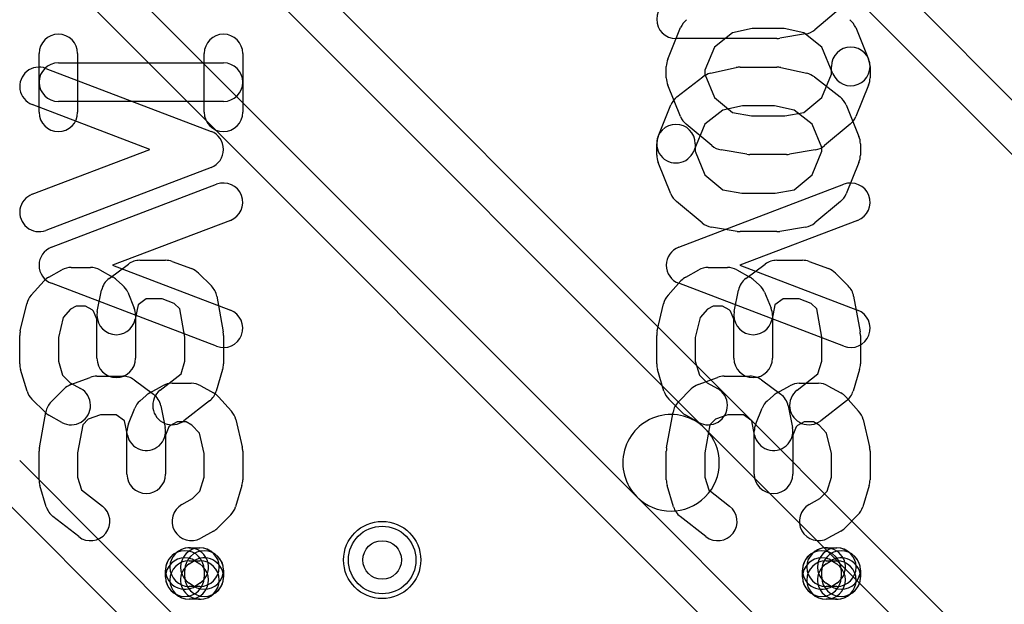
# Model space of a CAD drawing. Extents: x 0 to 20.5, y -0.5 to 20.
# Tile 4 of 11: x 5.1 to 10.2, y 5.8 to 8.8. Entities that reach past the tile are written whole.
import ezdxf

# ---------------------------------------------------------------- set-up
doc = ezdxf.new("R2010")
doc.units = 0
for name, color, linetype in [('Hole', 1, 'CONTINUOUS'), ('L1', 3, 'CONTINUOUS'), ('L2', 3, 'CONTINUOUS'), ('L3', 3, 'CONTINUOUS'), ('L4', 3, 'CONTINUOUS'), ('PartsSilk-A', 221, 'CONTINUOUS'), ('PartsSilk-B', 221, 'CONTINUOUS'), ('Resist-A', 2, 'CONTINUOUS'), ('Resist-B', 2, 'CONTINUOUS'), ('Silk-A', 140, 'CONTINUOUS'), ('Silk-B', 140, 'CONTINUOUS')]:
    doc.layers.add(name, color=color, linetype=linetype)

msp = doc.modelspace()

# ---------------------------------------------------------------- linework, layer by layer
at = {"layer": 'Hole'}
msp.add_circle((7, 6), 0.1, dxfattribs=at)
at = {"layer": 'L1'}
for p, q in [((11.57807, 4.05839), (5.95402, 9.68244)), ((5.81256, 9.54099), (8.67363, 6.67992)), ((4.92212, 9.44142), (10.94161, 3.42193)), ((8.32007, 6.32636), (5.45901, 9.18744)), ((8.67363, 6.67992), (11.488, 3.86555)), ((7.57807, 4.05839), (5.12191, 6.51455)), ((4.98046, 6.3731), (6.25758, 5.09598)), ((11.13445, 3.51199), (8.32007, 6.32636))]:
    msp.add_line(p, q, dxfattribs=at)
msp.add_circle((7, 6), 0.2, dxfattribs=at)
for start, end in [(45, -134.99992), (-135, 45)]:
    msp.add_arc((8.49685, 6.50314), 0.25, start, end, dxfattribs=at)
at = {"layer": 'L2'}
msp.add_circle((7, 6), 0.2, dxfattribs=at)
at = {"layer": 'L3'}
msp.add_circle((7, 6), 0.2, dxfattribs=at)
at = {"layer": 'L4'}
for p, q in [((10.32007, 8.32637), (5.45902, 13.18743)), ((6.12212, 12.24142), (14.9416, 3.42194))]:
    msp.add_line(p, q, dxfattribs=at)
msp.add_circle((7, 6), 0.2, dxfattribs=at)
at = {"layer": 'PartsSilk-A'}
for p, q in [((9.37513, 8.85651), (9.2418, 8.7454)), ((9.04444, 8.7), (8.52222, 8.7)), ((9.19422, 8.72358), (9.06088, 8.70136)), ((5.25782, 8.5453), (6.11338, 8.21938)), ((8.70053, 8.51984), (8.83387, 8.54947)), ((8.85556, 8.55185), (9.04444, 8.55185)), ((9.06613, 8.54947), (9.19947, 8.51984)), ((8.5275, 8.39746), (8.66083, 8.50116)), ((9.23917, 8.50116), (9.3725, 8.39746)), ((5.79688, 8.12593), (5.18662, 8.3584)), ((8.42967, 8.19343), (8.49634, 8.35639)), ((8.76586, 8.32948), (8.67134, 8.25596)), ((8.86654, 8.35185), (8.76586, 8.32948)), ((9.03346, 8.35185), (8.86654, 8.35185)), ((9.13414, 8.32948), (9.03346, 8.35185)), ((9.22866, 8.25596), (9.13414, 8.32948)), ((9.40366, 8.35639), (9.47033, 8.19343)), ((8.67134, 8.25596), (8.61477, 8.11769)), ((9.27778, 8.1359), (9.22866, 8.25596)), ((5.18662, 7.89345), (5.79688, 8.12593)), ((8.42222, 8.0963), (8.42222, 8.15556)), ((8.62222, 8.15556), (8.62222, 8.11596)), ((8.62222, 8.11596), (8.67202, 7.99422)), ((9.22798, 7.99422), (9.27778, 8.11596)), ((9.27778, 8.11596), (9.27778, 8.1359)), ((9.47778, 8.15556), (9.47778, 8.0963)), ((6.11338, 8.03248), (5.25782, 7.70655)), ((8.49634, 7.89547), (8.42967, 8.05844)), ((9.47033, 8.05844), (9.40366, 7.89547)), ((8.67202, 7.99422), (8.76541, 7.9164)), ((9.13459, 7.9164), (9.22798, 7.99422)), ((8.76541, 7.9164), (8.86384, 7.9)), ((9.03616, 7.9), (9.13459, 7.9164)), ((8.6582, 7.7454), (8.52487, 7.85651)), ((8.86384, 7.9), (9.03616, 7.9)), ((9.37513, 7.85651), (9.2418, 7.7454)), ((8.83912, 7.70136), (8.70578, 7.72358)), ((9.19422, 7.72358), (9.06088, 7.70136)), ((9.04444, 7.7), (8.85556, 7.7)), ((5.74444, 7.55185), (5.87778, 7.55185)), ((9.04444, 7.55185), (9.17778, 7.55185)), ((5.27366, 7.4652), (5.34033, 7.50223)), ((5.38889, 7.51481), (5.48889, 7.51481)), ((5.53745, 7.50223), (5.60412, 7.4652)), ((5.58492, 7.45814), (5.68492, 7.53221)), ((5.91251, 7.54562), (6.01251, 7.50858)), ((8.57366, 7.4652), (8.64033, 7.50223)), ((8.68889, 7.51481), (8.78889, 7.51481)), ((8.83745, 7.50223), (8.90412, 7.4652)), ((8.88492, 7.45814), (8.98492, 7.53221)), ((9.21251, 7.54562), (9.31251, 7.50858)), ((5.622, 7.45252), (5.65533, 7.42289)), ((6.04849, 7.48552), (6.11515, 7.41886)), ((8.922, 7.45252), (8.95533, 7.42289)), ((9.34849, 7.48552), (9.41515, 7.41886)), ((5.18122, 7.37059), (5.24788, 7.44467)), ((5.52416, 7.28628), (5.54638, 7.39739)), ((8.48122, 7.37059), (8.54788, 7.44467)), ((8.82416, 7.28628), (8.84638, 7.39739)), ((5.68145, 7.38601), (5.71478, 7.30453)), ((5.77744, 7.35185), (5.73494, 7.32037)), ((5.85986, 7.35185), (5.77744, 7.35185)), ((5.92254, 7.32863), (5.85986, 7.35185)), ((6.14286, 7.36587), (6.1762, 7.18068)), ((8.98145, 7.38601), (9.01478, 7.30453)), ((9.07744, 7.35185), (9.03494, 7.32037)), ((9.15986, 7.35185), (9.07744, 7.35185)), ((9.22254, 7.32863), (9.15986, 7.35185)), ((9.44286, 7.36587), (9.4762, 7.18068)), ((5.12491, 7.18601), (5.15825, 7.32675)), ((5.38538, 7.29847), (5.34698, 7.2558)), ((5.4148, 7.31481), (5.38538, 7.29847)), ((5.46298, 7.31481), (5.4148, 7.31481)), ((5.49736, 7.29571), (5.46298, 7.31481)), ((5.50512, 7.28882), (5.49736, 7.29571)), ((5.73494, 7.32037), (5.72028, 7.24706)), ((5.95157, 7.29959), (5.92254, 7.32863)), ((5.97778, 7.15403), (5.95157, 7.29959)), ((8.42491, 7.18601), (8.45825, 7.32675)), ((8.68538, 7.29847), (8.64698, 7.2558)), ((8.7148, 7.31481), (8.68538, 7.29847)), ((8.76298, 7.31481), (8.7148, 7.31481)), ((8.79736, 7.29571), (8.76298, 7.31481)), ((8.80512, 7.28882), (8.79736, 7.29571)), ((9.03494, 7.32037), (9.02028, 7.24706)), ((9.25157, 7.29959), (9.22254, 7.32863)), ((9.27778, 7.15403), (9.25157, 7.29959)), ((5.34698, 7.2558), (5.32222, 7.15128)), ((5.52222, 7.24701), (5.50512, 7.28882)), ((5.52222, 7.04444), (5.52222, 7.24701)), ((5.72222, 7.26667), (5.72222, 7.04444)), ((8.64698, 7.2558), (8.62222, 7.15128)), ((8.82222, 7.24701), (8.80512, 7.28882)), ((8.82222, 7.04444), (8.82222, 7.24701)), ((9.02222, 7.26667), (9.02222, 7.04444)), ((5.12222, 7.01481), (5.12222, 7.16296)), ((5.32222, 7.15128), (5.32222, 7.02949)), ((5.97778, 7.02949), (5.97778, 7.15403)), ((6.17778, 7.16296), (6.17778, 7.01481)), ((8.42222, 7.01481), (8.42222, 7.16296)), ((8.62222, 7.15128), (8.62222, 7.02949)), ((9.27778, 7.02949), (9.27778, 7.15403)), ((9.47778, 7.16296), (9.47778, 7.01481)), ((5.32222, 7.02949), (5.3441, 6.95659)), ((5.95784, 6.96303), (5.97778, 7.02949)), ((8.62222, 7.02949), (8.6441, 6.95659)), ((9.25784, 6.96303), (9.27778, 7.02949)), ((5.15978, 6.87496), (5.12644, 6.98607)), ((5.3441, 6.95659), (5.38303, 6.91765)), ((5.84972, 6.87894), (5.95784, 6.96303)), ((6.17356, 6.98607), (6.14022, 6.87496)), ((8.45978, 6.87496), (8.42644, 6.98607)), ((8.6441, 6.95659), (8.68303, 6.91765)), ((9.14972, 6.87894), (9.25784, 6.96303)), ((9.47356, 6.98607), (9.44022, 6.87496)), ((5.38303, 6.91765), (5.43746, 6.88742)), ((8.68303, 6.91765), (8.73746, 6.88742)), ((5.25151, 6.76633), (5.18485, 6.83299)), ((6.10583, 6.82476), (5.9725, 6.72106)), ((8.55151, 6.76633), (8.48485, 6.83299)), ((9.40583, 6.82476), (9.2725, 6.72106)), ((5.34032, 6.71258), (5.27365, 6.74962)), ((8.64032, 6.71258), (8.57365, 6.74962)), ((5.92232, 6.03136), (5.94454, 6.04617)), ((6, 6.06296), (6.05556, 6.06296)), ((6.11102, 6.04617), (6.13324, 6.03136)), ((9.22232, 6.03136), (9.24454, 6.04617)), ((9.3, 6.06296), (9.35556, 6.06296)), ((9.41102, 6.04617), (9.43324, 6.03136)), ((6, 5.9963), (6.05556, 5.9963)), ((6.0001, 5.97951), (6.02232, 5.99432)), ((6.03324, 5.99432), (6.05546, 5.97951)), ((9.3, 5.9963), (9.35556, 5.9963)), ((9.3001, 5.97951), (9.32232, 5.99432)), ((9.33324, 5.99432), (9.35546, 5.97951)), ((5.87778, 5.91111), (5.87778, 5.94815)), ((5.97778, 5.91111), (5.97778, 5.94815)), ((6.07778, 5.94815), (6.07778, 5.91111)), ((6.17778, 5.94815), (6.17778, 5.91111)), ((9.17778, 5.91111), (9.17778, 5.94815)), ((9.27778, 5.91111), (9.27778, 5.94815)), ((9.37778, 5.94815), (9.37778, 5.91111)), ((9.47778, 5.94815), (9.47778, 5.91111)), ((6.02232, 5.86494), (6.0001, 5.87975)), ((6.05546, 5.87975), (6.03324, 5.86494)), ((9.32232, 5.86494), (9.3001, 5.87975)), ((9.35546, 5.87975), (9.33324, 5.86494)), ((5.94454, 5.81309), (5.92232, 5.8279)), ((6.05556, 5.86296), (6, 5.86296)), ((6.13324, 5.8279), (6.11102, 5.81309)), ((9.24454, 5.81309), (9.22232, 5.8279)), ((9.35556, 5.86296), (9.3, 5.86296)), ((9.43324, 5.8279), (9.41102, 5.81309)), ((6.05556, 5.7963), (6, 5.7963)), ((9.35556, 5.7963), (9.3, 5.7963))]:
    msp.add_line(p, q, dxfattribs=at)
for centre, start, end in [((8.52222, 8.8), 90, -90), ((9.17778, 8.82222), -80.53768, -50.19296), ((9.04444, 8.8), -90, -80.53768), ((5.22222, 8.45185), 69.14554, -110.85401), ((8.72222, 8.42222), 102.52694, 127.87147), ((8.85556, 8.45185), 90, 102.52694), ((9.04444, 8.45185), 77.47306, 90), ((9.17778, 8.42222), 52.12853, 77.47306), ((8.58889, 8.31852), 127.87147, 157.7464), ((9.31111, 8.31852), 22.2536, 52.12853), ((6.07778, 8.12593), -69.14554, 69.14554), ((8.52222, 8.15556), 0, 180), ((8.52222, 8.15556), 157.7464, -22.25039), ((9.37778, 8.15556), 0, 22.2536), ((8.52222, 8.0963), 180, -157.7517), ((9.37778, 8.0963), -22.2483, 0), ((5.22222, 7.8), 110.85446, -69.1454), ((8.58889, 7.93333), -157.7517, -129.80704), ((9.31111, 7.93333), -50.19296, -22.2483), ((8.72222, 7.82222), -129.80704, -99.46232), ((9.17778, 7.82222), -80.53768, -50.19296), ((8.85556, 7.8), -99.46232, -90), ((9.04444, 7.8), -90, -80.53768), ((5.74444, 7.45185), 90, 126.52735), ((5.87778, 7.45185), 69.67666, 90), ((9.04444, 7.45185), 90, 126.52735), ((9.17778, 7.45185), 69.67666, 90), ((5.38889, 7.41481), 90, 119.04877), ((5.48889, 7.41481), 60.94873, 90), ((5.97778, 7.41481), 45, 69.67537), ((8.68889, 7.41481), 90, 119.04877), ((8.78889, 7.41481), 60.94873, 90), ((9.27778, 7.41481), 45, 69.67537), ((5.32222, 7.37778), 119.05127, 138.01792), ((5.64444, 7.37778), 126.52613, 168.69106), ((5.55556, 7.37778), 48.36456, 60.95123), ((8.62222, 7.37778), 119.05127, 138.01792), ((8.94444, 7.37778), 126.52613, 168.69106), ((8.85556, 7.37778), 48.36456, 60.95123), ((5.58889, 7.34815), 22.24613, 48.36326), ((6.04444, 7.34815), 10.20646, 45), ((8.88889, 7.34815), 22.24613, 48.36326), ((9.34444, 7.34815), 10.20646, 45), ((5.25556, 7.3037), 138.0196, 166.67283), ((8.55556, 7.3037), 138.0196, 166.67283), ((5.62222, 7.26667), 0, 22.24738), ((8.92222, 7.26667), 0, 22.24738), ((5.62222, 7.26667), 168.69119, -11.30894), ((8.92222, 7.26667), 168.69119, -11.30894), ((5.22222, 7.16296), 166.67386, 180), ((6.07778, 7.16296), 0, 10.20571), ((8.52222, 7.16296), 166.67386, 180), ((9.37778, 7.16296), 0, 10.20571), ((5.62222, 7.04444), 180, 0), ((8.92222, 7.04444), 180, 0), ((5.22222, 7.01481), 180, -163.29744), ((6.07778, 7.01481), -16.70254, 0), ((8.52222, 7.01481), 180, -163.29744), ((9.37778, 7.01481), -16.70254, 0), ((5.38889, 6.8), -119.05627, 60.94467), ((8.68889, 6.8), -119.05627, 60.94467), ((5.25556, 6.9037), -163.29746, -135), ((5.91111, 6.8), 127.87147, -52.12531), ((6.04444, 6.9037), -52.12853, -16.70256), ((8.55556, 6.9037), -163.29746, -135), ((9.21111, 6.8), 127.87147, -52.12531), ((9.34444, 6.9037), -52.12853, -16.70256), ((5.32222, 6.83704), -135, -119.05533), ((8.62222, 6.83704), -135, -119.05533), ((5.97778, 5.94815), 0, 180), ((5.97778, 5.94815), 123.68371, -56.31588), ((6, 5.96296), 90, -90), ((6, 5.96296), -56.31629, 123.68412), ((6.05556, 5.96296), 56.31629, -123.68412), ((6.07778, 5.94815), 0, 180), ((6.07778, 5.94815), -123.68371, 56.31588), ((6.05556, 5.96296), -90, 90), ((9.27778, 5.94815), 0, 180), ((9.27778, 5.94815), 123.68371, -56.31588), ((9.3, 5.96296), 90, -90), ((9.3, 5.96296), -56.31629, 123.68412), ((9.35556, 5.96296), 56.31629, -123.68412), ((9.37778, 5.94815), 0, 180), ((9.37778, 5.94815), -123.68371, 56.31588), ((9.35556, 5.96296), -90, 90), ((5.97778, 5.91111), 56.31629, -123.68412), ((6, 5.8963), 90, -90), ((6, 5.8963), -123.68371, 56.31588), ((6.05556, 5.8963), 123.68371, -56.31588), ((6.07778, 5.91111), -56.31629, 123.68412), ((6.05556, 5.8963), -90, 90), ((9.27778, 5.91111), 56.31629, -123.68412), ((9.3, 5.8963), 90, -90), ((9.3, 5.8963), -123.68371, 56.31588), ((9.35556, 5.8963), 123.68371, -56.31588), ((9.37778, 5.91111), -56.31629, 123.68412), ((9.35556, 5.8963), -90, 90), ((5.97778, 5.91111), 180, 0), ((6.07778, 5.91111), 180, 0), ((9.27778, 5.91111), 180, 0), ((9.37778, 5.91111), 180, 0)]:
    msp.add_arc(centre, 0.1, start, end, dxfattribs=at)
at = {"layer": 'PartsSilk-B'}
for p, q in [((8.47967, 8.59343), (8.54634, 8.75639)), ((8.81586, 8.72948), (8.72134, 8.65596)), ((8.91654, 8.75185), (8.81586, 8.72948)), ((9.08346, 8.75185), (8.91654, 8.75185)), ((9.18414, 8.72948), (9.08346, 8.75185)), ((9.27866, 8.65596), (9.18414, 8.72948)), ((9.45366, 8.75639), (9.52033, 8.59343)), ((5.22222, 8.31852), (5.22222, 8.62222)), ((5.42222, 8.62222), (5.42222, 8.31852)), ((6.07778, 8.31852), (6.07778, 8.62222)), ((6.27778, 8.62222), (6.27778, 8.31852)), ((8.72134, 8.65596), (8.67222, 8.5359)), ((9.33523, 8.51769), (9.27866, 8.65596)), ((5.32222, 8.57407), (6.17778, 8.57407)), ((8.47222, 8.4963), (8.47222, 8.55556)), ((8.67222, 8.5359), (8.67222, 8.51596)), ((9.32778, 8.51596), (9.32778, 8.55556)), ((9.52778, 8.55556), (9.52778, 8.4963)), ((8.67222, 8.51596), (8.72202, 8.39422)), ((9.27798, 8.39422), (9.32778, 8.51596)), ((8.54634, 8.29547), (8.47967, 8.45844)), ((9.52033, 8.45844), (9.45366, 8.29547)), ((6.17778, 8.37407), (5.32222, 8.37407)), ((8.72202, 8.39422), (8.81541, 8.3164)), ((9.18459, 8.3164), (9.27798, 8.39422)), ((8.81541, 8.3164), (8.91384, 8.3)), ((9.08616, 8.3), (9.18459, 8.3164)), ((8.91384, 8.3), (9.08616, 8.3)), ((8.7082, 8.1454), (8.57487, 8.25651)), ((9.42513, 8.25651), (9.2918, 8.1454)), ((8.88912, 8.10136), (8.75578, 8.12358)), ((9.24422, 8.12358), (9.11088, 8.10136)), ((9.09444, 8.1), (8.90556, 8.1)), ((5.28662, 7.61938), (6.14218, 7.9453)), ((8.53662, 7.61938), (9.39218, 7.9453)), ((6.21338, 7.7584), (5.60312, 7.52593)), ((9.46338, 7.7584), (8.85312, 7.52593)), ((5.60312, 7.52593), (6.21338, 7.29345)), ((8.85312, 7.52593), (9.46338, 7.29345)), ((6.14218, 7.10655), (5.28662, 7.43248)), ((9.39218, 7.10655), (8.53662, 7.43248)), ((5.38749, 6.90858), (5.48749, 6.94562)), ((5.52222, 6.95185), (5.65556, 6.95185)), ((8.63749, 6.90858), (8.73749, 6.94562)), ((8.77222, 6.95185), (8.90556, 6.95185)), ((5.71508, 6.93221), (5.81508, 6.85814)), ((5.79588, 6.8652), (5.86255, 6.90223)), ((5.91111, 6.91481), (6.01111, 6.91481)), ((6.05967, 6.90223), (6.12634, 6.8652)), ((8.96508, 6.93221), (9.06508, 6.85814)), ((9.04588, 6.8652), (9.11255, 6.90223)), ((9.16111, 6.91481), (9.26111, 6.91481)), ((9.30967, 6.90223), (9.37634, 6.8652)), ((5.28485, 6.81886), (5.35151, 6.88552)), ((5.74467, 6.82289), (5.778, 6.85252)), ((6.15212, 6.84467), (6.21878, 6.77059)), ((8.53485, 6.81886), (8.60151, 6.88552)), ((8.99467, 6.82289), (9.028, 6.85252)), ((9.40212, 6.84467), (9.46878, 6.77059)), ((5.68522, 6.70453), (5.71855, 6.78601)), ((5.85362, 6.79739), (5.87584, 6.68628)), ((8.93522, 6.70453), (8.96855, 6.78601)), ((9.10362, 6.79739), (9.12584, 6.68628)), ((5.2238, 6.58068), (5.25714, 6.76587)), ((5.54014, 6.75185), (5.47746, 6.72863)), ((5.62256, 6.75185), (5.54014, 6.75185)), ((5.66506, 6.72037), (5.62256, 6.75185)), ((8.4738, 6.58068), (8.50714, 6.76587)), ((8.79014, 6.75185), (8.72746, 6.72863)), ((8.87256, 6.75185), (8.79014, 6.75185)), ((8.91506, 6.72037), (8.87256, 6.75185)), ((5.44843, 6.69959), (5.42222, 6.55403)), ((5.47746, 6.72863), (5.44843, 6.69959)), ((5.67972, 6.64706), (5.66506, 6.72037)), ((5.89488, 6.68882), (5.87778, 6.64701)), ((5.90264, 6.69571), (5.89488, 6.68882)), ((5.93702, 6.71481), (5.90264, 6.69571)), ((5.9852, 6.71481), (5.93702, 6.71481)), ((6.01462, 6.69847), (5.9852, 6.71481)), ((6.05302, 6.6558), (6.01462, 6.69847)), ((6.24175, 6.72675), (6.27509, 6.58601)), ((8.69843, 6.69959), (8.67222, 6.55403)), ((8.72746, 6.72863), (8.69843, 6.69959)), ((8.92972, 6.64706), (8.91506, 6.72037)), ((9.14488, 6.68882), (9.12778, 6.64701)), ((9.15264, 6.69571), (9.14488, 6.68882)), ((9.18702, 6.71481), (9.15264, 6.69571)), ((9.2352, 6.71481), (9.18702, 6.71481)), ((9.26462, 6.69847), (9.2352, 6.71481)), ((9.30302, 6.6558), (9.26462, 6.69847)), ((9.49175, 6.72675), (9.52509, 6.58601)), ((5.67778, 6.44444), (5.67778, 6.66667)), ((5.87778, 6.64701), (5.87778, 6.44444)), ((6.07778, 6.55128), (6.05302, 6.6558)), ((8.92778, 6.44444), (8.92778, 6.66667)), ((9.12778, 6.64701), (9.12778, 6.44444)), ((9.32778, 6.55128), (9.30302, 6.6558)), ((5.22222, 6.41481), (5.22222, 6.56296)), ((5.42222, 6.55403), (5.42222, 6.42949)), ((6.07778, 6.42949), (6.07778, 6.55128)), ((6.27778, 6.56296), (6.27778, 6.41481)), ((8.47222, 6.41481), (8.47222, 6.56296)), ((8.67222, 6.55403), (8.67222, 6.42949)), ((9.32778, 6.42949), (9.32778, 6.55128)), ((9.52778, 6.56296), (9.52778, 6.41481)), ((5.42222, 6.42949), (5.44216, 6.36303)), ((6.0559, 6.35659), (6.07778, 6.42949)), ((8.67222, 6.42949), (8.69216, 6.36303)), ((9.3059, 6.35659), (9.32778, 6.42949)), ((5.25978, 6.27496), (5.22644, 6.38607)), ((6.27356, 6.38607), (6.24022, 6.27496)), ((8.50978, 6.27496), (8.47644, 6.38607)), ((9.52356, 6.38607), (9.49022, 6.27496)), ((5.44216, 6.36303), (5.55028, 6.27894)), ((6.01697, 6.31765), (6.0559, 6.35659)), ((8.69216, 6.36303), (8.80028, 6.27894)), ((9.26697, 6.31765), (9.3059, 6.35659)), ((5.96254, 6.28742), (6.01697, 6.31765)), ((9.21254, 6.28742), (9.26697, 6.31765)), ((5.4275, 6.12106), (5.29417, 6.22476)), ((6.21515, 6.23299), (6.14849, 6.16633)), ((8.6775, 6.12106), (8.54417, 6.22476)), ((9.46515, 6.23299), (9.39849, 6.16633)), ((6.12635, 6.14962), (6.05968, 6.11258)), ((9.37635, 6.14962), (9.30968, 6.11258))]:
    msp.add_line(p, q, dxfattribs=at)
for centre, start, end in [((8.63889, 8.71852), 127.87147, 157.74961), ((9.36111, 8.71852), 22.2536, 52.12531), ((5.32222, 8.62222), 0, 180), ((6.17778, 8.62222), 0, 180), ((9.42778, 8.55556), 0, 180), ((5.32222, 8.47407), 90, -90), ((6.17778, 8.47407), -90, 90), ((8.57222, 8.55556), 157.7464, 180), ((9.42778, 8.55556), -157.7464, 22.25039), ((8.57222, 8.4963), 180, -157.75084), ((9.42778, 8.4963), -22.2483, 0), ((5.32222, 8.31852), 180, 0), ((6.17778, 8.31852), 180, 0), ((8.63889, 8.33333), -157.7517, -129.80599), ((9.36111, 8.33333), -50.19296, -22.24916), ((8.77222, 8.22222), -129.80704, -99.46093), ((9.22778, 8.22222), -80.53768, -50.19401), ((8.90556, 8.2), -99.46232, -90), ((9.09444, 8.2), -90, -80.53907), ((6.17778, 7.85185), -69.14554, 110.85401), ((9.42778, 7.85185), -69.14554, 110.85401), ((5.32222, 7.52593), 110.85446, -110.8546), ((8.57222, 7.52593), 110.85446, -110.8546), ((6.17778, 7.2), -110.85446, 69.1454), ((9.42778, 7.2), -110.85446, 69.1454), ((5.52222, 6.85185), 90, 110.32334), ((5.65556, 6.85185), 53.47387, 90), ((8.77222, 6.85185), 90, 110.32334), ((8.90556, 6.85185), 53.47387, 90), ((5.42222, 6.81481), 110.32334, 135), ((5.91111, 6.81481), 90, 119.05127), ((6.01111, 6.81481), 60.94873, 90), ((8.67222, 6.81481), 110.32334, 135), ((9.16111, 6.81481), 90, 119.05127), ((9.26111, 6.81481), 60.94873, 90), ((5.84444, 6.77778), 119.05127, 131.63544), ((5.75556, 6.77778), 11.30881, 53.47387), ((6.07778, 6.77778), 41.9804, 60.94873), ((9.09444, 6.77778), 119.05127, 131.63544), ((9.00556, 6.77778), 11.30881, 53.47387), ((9.32778, 6.77778), 41.9804, 60.94873), ((5.35556, 6.74815), 135, 169.79354), ((5.81111, 6.74815), 131.63544, 157.75387), ((8.60556, 6.74815), 135, 169.79354), ((9.06111, 6.74815), 131.63544, 157.75387), ((6.14444, 6.7037), 13.32615, 41.9804), ((9.39444, 6.7037), 13.32615, 41.9804), ((5.77778, 6.66667), 157.75387, 180), ((5.77778, 6.66667), -168.69119, 11.30894), ((9.02778, 6.66667), 157.75387, 180), ((9.02778, 6.66667), -168.69119, 11.30894), ((6.17778, 6.56296), 0, 13.32615), ((9.42778, 6.56296), 0, 13.32615), ((5.32222, 6.56296), 169.79354, 180), ((8.57222, 6.56296), 169.79354, 180), ((5.77778, 6.44444), 180, 0), ((9.02778, 6.44444), 180, 0), ((5.32222, 6.41481), 180, -163.29746), ((6.17778, 6.41481), -16.70254, 0), ((8.57222, 6.41481), 180, -163.29746), ((9.42778, 6.41481), -16.70254, 0), ((5.35556, 6.3037), -163.29746, -127.87147), ((5.48889, 6.2), -127.87147, 52.12531), ((6.01111, 6.2), 119.05627, -60.94467), ((6.14444, 6.3037), -45, -16.70254), ((8.60556, 6.3037), -163.29746, -127.87147), ((8.73889, 6.2), -127.87147, 52.12531), ((9.26111, 6.2), 119.05627, -60.94467), ((9.39444, 6.3037), -45, -16.70254), ((6.07778, 6.23704), -60.94373, -45), ((9.32778, 6.23704), -60.94373, -45)]:
    msp.add_arc(centre, 0.1, start, end, dxfattribs=at)
at = {"layer": 'Resist-A'}
msp.add_circle((7, 6), 0.175, dxfattribs=at)
at = {"layer": 'Resist-B'}
msp.add_circle((7, 6), 0.175, dxfattribs=at)
at = {"layer": 'Silk-A'}
for p, q in [((9.37513, 8.85651), (9.2418, 8.7454)), ((9.04444, 8.7), (8.52222, 8.7)), ((9.19422, 8.72358), (9.06088, 8.70136)), ((5.25782, 8.5453), (6.11338, 8.21938)), ((8.70053, 8.51984), (8.83387, 8.54947)), ((8.85556, 8.55185), (9.04444, 8.55185)), ((9.06613, 8.54947), (9.19947, 8.51984)), ((8.5275, 8.39746), (8.66083, 8.50116)), ((9.23917, 8.50116), (9.3725, 8.39746)), ((5.79688, 8.12593), (5.18662, 8.3584)), ((8.42967, 8.19343), (8.49634, 8.35639)), ((8.76586, 8.32948), (8.67134, 8.25596)), ((8.86654, 8.35185), (8.76586, 8.32948)), ((9.03346, 8.35185), (8.86654, 8.35185)), ((9.13414, 8.32948), (9.03346, 8.35185)), ((9.22866, 8.25596), (9.13414, 8.32948)), ((9.40366, 8.35639), (9.47033, 8.19343)), ((8.67134, 8.25596), (8.61477, 8.11769)), ((9.27778, 8.1359), (9.22866, 8.25596)), ((5.18662, 7.89345), (5.79688, 8.12593)), ((8.42222, 8.0963), (8.42222, 8.15556)), ((8.62222, 8.15556), (8.62222, 8.11596)), ((8.62222, 8.11596), (8.67202, 7.99422)), ((9.22798, 7.99422), (9.27778, 8.11596)), ((9.27778, 8.11596), (9.27778, 8.1359)), ((9.47778, 8.15556), (9.47778, 8.0963)), ((6.11338, 8.03248), (5.25782, 7.70655)), ((8.49634, 7.89547), (8.42967, 8.05844)), ((9.47033, 8.05844), (9.40366, 7.89547)), ((8.67202, 7.99422), (8.76541, 7.9164)), ((9.13459, 7.9164), (9.22798, 7.99422)), ((8.76541, 7.9164), (8.86384, 7.9)), ((9.03616, 7.9), (9.13459, 7.9164)), ((8.6582, 7.7454), (8.52487, 7.85651)), ((8.86384, 7.9), (9.03616, 7.9)), ((9.37513, 7.85651), (9.2418, 7.7454)), ((8.83912, 7.70136), (8.70578, 7.72358)), ((9.19422, 7.72358), (9.06088, 7.70136)), ((9.04444, 7.7), (8.85556, 7.7)), ((5.74444, 7.55185), (5.87778, 7.55185)), ((9.04444, 7.55185), (9.17778, 7.55185)), ((5.27366, 7.4652), (5.34033, 7.50223)), ((5.38889, 7.51481), (5.48889, 7.51481)), ((5.53745, 7.50223), (5.60412, 7.4652)), ((5.58492, 7.45814), (5.68492, 7.53221)), ((5.91251, 7.54562), (6.01251, 7.50858)), ((8.57366, 7.4652), (8.64033, 7.50223)), ((8.68889, 7.51481), (8.78889, 7.51481)), ((8.83745, 7.50223), (8.90412, 7.4652)), ((8.88492, 7.45814), (8.98492, 7.53221)), ((9.21251, 7.54562), (9.31251, 7.50858)), ((5.622, 7.45252), (5.65533, 7.42289)), ((6.04849, 7.48552), (6.11515, 7.41886)), ((8.922, 7.45252), (8.95533, 7.42289)), ((9.34849, 7.48552), (9.41515, 7.41886)), ((5.18122, 7.37059), (5.24788, 7.44467)), ((5.52416, 7.28628), (5.54638, 7.39739)), ((8.48122, 7.37059), (8.54788, 7.44467)), ((8.82416, 7.28628), (8.84638, 7.39739)), ((5.68145, 7.38601), (5.71478, 7.30453)), ((5.77744, 7.35185), (5.73494, 7.32037)), ((5.85986, 7.35185), (5.77744, 7.35185)), ((5.92254, 7.32863), (5.85986, 7.35185)), ((6.14286, 7.36587), (6.1762, 7.18068)), ((8.98145, 7.38601), (9.01478, 7.30453)), ((9.07744, 7.35185), (9.03494, 7.32037)), ((9.15986, 7.35185), (9.07744, 7.35185)), ((9.22254, 7.32863), (9.15986, 7.35185)), ((9.44286, 7.36587), (9.4762, 7.18068)), ((5.12491, 7.18601), (5.15825, 7.32675)), ((5.38538, 7.29847), (5.34698, 7.2558)), ((5.4148, 7.31481), (5.38538, 7.29847)), ((5.46298, 7.31481), (5.4148, 7.31481)), ((5.49736, 7.29571), (5.46298, 7.31481)), ((5.50512, 7.28882), (5.49736, 7.29571)), ((5.73494, 7.32037), (5.72028, 7.24706)), ((5.95157, 7.29959), (5.92254, 7.32863)), ((5.97778, 7.15403), (5.95157, 7.29959)), ((8.42491, 7.18601), (8.45825, 7.32675)), ((8.68538, 7.29847), (8.64698, 7.2558)), ((8.7148, 7.31481), (8.68538, 7.29847)), ((8.76298, 7.31481), (8.7148, 7.31481)), ((8.79736, 7.29571), (8.76298, 7.31481)), ((8.80512, 7.28882), (8.79736, 7.29571)), ((9.03494, 7.32037), (9.02028, 7.24706)), ((9.25157, 7.29959), (9.22254, 7.32863)), ((9.27778, 7.15403), (9.25157, 7.29959)), ((5.34698, 7.2558), (5.32222, 7.15128)), ((5.52222, 7.24701), (5.50512, 7.28882)), ((5.52222, 7.04444), (5.52222, 7.24701)), ((5.72222, 7.26667), (5.72222, 7.04444)), ((8.64698, 7.2558), (8.62222, 7.15128)), ((8.82222, 7.24701), (8.80512, 7.28882)), ((8.82222, 7.04444), (8.82222, 7.24701)), ((9.02222, 7.26667), (9.02222, 7.04444)), ((5.12222, 7.01481), (5.12222, 7.16296)), ((5.32222, 7.15128), (5.32222, 7.02949)), ((5.97778, 7.02949), (5.97778, 7.15403)), ((6.17778, 7.16296), (6.17778, 7.01481)), ((8.42222, 7.01481), (8.42222, 7.16296)), ((8.62222, 7.15128), (8.62222, 7.02949)), ((9.27778, 7.02949), (9.27778, 7.15403)), ((9.47778, 7.16296), (9.47778, 7.01481)), ((5.32222, 7.02949), (5.3441, 6.95659)), ((5.95784, 6.96303), (5.97778, 7.02949)), ((8.62222, 7.02949), (8.6441, 6.95659)), ((9.25784, 6.96303), (9.27778, 7.02949)), ((5.15978, 6.87496), (5.12644, 6.98607)), ((5.3441, 6.95659), (5.38303, 6.91765)), ((5.84972, 6.87894), (5.95784, 6.96303)), ((6.17356, 6.98607), (6.14022, 6.87496)), ((8.45978, 6.87496), (8.42644, 6.98607)), ((8.6441, 6.95659), (8.68303, 6.91765)), ((9.14972, 6.87894), (9.25784, 6.96303)), ((9.47356, 6.98607), (9.44022, 6.87496)), ((5.38303, 6.91765), (5.43746, 6.88742)), ((8.68303, 6.91765), (8.73746, 6.88742)), ((5.25151, 6.76633), (5.18485, 6.83299)), ((6.10583, 6.82476), (5.9725, 6.72106)), ((8.55151, 6.76633), (8.48485, 6.83299)), ((9.40583, 6.82476), (9.2725, 6.72106)), ((5.34032, 6.71258), (5.27365, 6.74962)), ((8.64032, 6.71258), (8.57365, 6.74962)), ((5.92232, 6.03136), (5.94454, 6.04617)), ((6, 6.06296), (6.05556, 6.06296)), ((6.11102, 6.04617), (6.13324, 6.03136)), ((9.22232, 6.03136), (9.24454, 6.04617)), ((9.3, 6.06296), (9.35556, 6.06296)), ((9.41102, 6.04617), (9.43324, 6.03136)), ((6, 5.9963), (6.05556, 5.9963)), ((6.0001, 5.97951), (6.02232, 5.99432)), ((6.03324, 5.99432), (6.05546, 5.97951)), ((9.3, 5.9963), (9.35556, 5.9963)), ((9.3001, 5.97951), (9.32232, 5.99432)), ((9.33324, 5.99432), (9.35546, 5.97951)), ((5.87778, 5.91111), (5.87778, 5.94815)), ((5.97778, 5.91111), (5.97778, 5.94815)), ((6.07778, 5.94815), (6.07778, 5.91111)), ((6.17778, 5.94815), (6.17778, 5.91111)), ((9.17778, 5.91111), (9.17778, 5.94815)), ((9.27778, 5.91111), (9.27778, 5.94815)), ((9.37778, 5.94815), (9.37778, 5.91111)), ((9.47778, 5.94815), (9.47778, 5.91111)), ((6.02232, 5.86494), (6.0001, 5.87975)), ((6.05546, 5.87975), (6.03324, 5.86494)), ((9.32232, 5.86494), (9.3001, 5.87975)), ((9.35546, 5.87975), (9.33324, 5.86494)), ((5.94454, 5.81309), (5.92232, 5.8279)), ((6.05556, 5.86296), (6, 5.86296)), ((6.13324, 5.8279), (6.11102, 5.81309)), ((9.24454, 5.81309), (9.22232, 5.8279)), ((9.35556, 5.86296), (9.3, 5.86296)), ((9.43324, 5.8279), (9.41102, 5.81309)), ((6.05556, 5.7963), (6, 5.7963)), ((9.35556, 5.7963), (9.3, 5.7963))]:
    msp.add_line(p, q, dxfattribs=at)
for centre, start, end in [((8.52222, 8.8), 90, -90), ((9.17778, 8.82222), -80.53768, -50.19296), ((9.04444, 8.8), -90, -80.53768), ((5.22222, 8.45185), 69.14554, -110.85401), ((8.72222, 8.42222), 102.52694, 127.87147), ((8.85556, 8.45185), 90, 102.52694), ((9.04444, 8.45185), 77.47306, 90), ((9.17778, 8.42222), 52.12853, 77.47306), ((8.58889, 8.31852), 127.87147, 157.7464), ((9.31111, 8.31852), 22.2536, 52.12853), ((6.07778, 8.12593), -69.14554, 69.14554), ((8.52222, 8.15556), 0, 180), ((8.52222, 8.15556), 157.7464, -22.25039), ((9.37778, 8.15556), 0, 22.2536), ((8.52222, 8.0963), 180, -157.7517), ((9.37778, 8.0963), -22.2483, 0), ((5.22222, 7.8), 110.85446, -69.1454), ((8.58889, 7.93333), -157.7517, -129.80704), ((9.31111, 7.93333), -50.19296, -22.2483), ((8.72222, 7.82222), -129.80704, -99.46232), ((9.17778, 7.82222), -80.53768, -50.19296), ((8.85556, 7.8), -99.46232, -90), ((9.04444, 7.8), -90, -80.53768), ((5.74444, 7.45185), 90, 126.52735), ((5.87778, 7.45185), 69.67666, 90), ((9.04444, 7.45185), 90, 126.52735), ((9.17778, 7.45185), 69.67666, 90), ((5.38889, 7.41481), 90, 119.04877), ((5.48889, 7.41481), 60.94873, 90), ((5.97778, 7.41481), 45, 69.67537), ((8.68889, 7.41481), 90, 119.04877), ((8.78889, 7.41481), 60.94873, 90), ((9.27778, 7.41481), 45, 69.67537), ((5.32222, 7.37778), 119.05127, 138.01792), ((5.64444, 7.37778), 126.52613, 168.69106), ((5.55556, 7.37778), 48.36456, 60.95123), ((8.62222, 7.37778), 119.05127, 138.01792), ((8.94444, 7.37778), 126.52613, 168.69106), ((8.85556, 7.37778), 48.36456, 60.95123), ((5.58889, 7.34815), 22.24613, 48.36326), ((6.04444, 7.34815), 10.20646, 45), ((8.88889, 7.34815), 22.24613, 48.36326), ((9.34444, 7.34815), 10.20646, 45), ((5.25556, 7.3037), 138.0196, 166.67283), ((8.55556, 7.3037), 138.0196, 166.67283), ((5.62222, 7.26667), 0, 22.24738), ((8.92222, 7.26667), 0, 22.24738), ((5.62222, 7.26667), 168.69119, -11.30894), ((8.92222, 7.26667), 168.69119, -11.30894), ((5.22222, 7.16296), 166.67386, 180), ((6.07778, 7.16296), 0, 10.20571), ((8.52222, 7.16296), 166.67386, 180), ((9.37778, 7.16296), 0, 10.20571), ((5.62222, 7.04444), 180, 0), ((8.92222, 7.04444), 180, 0), ((5.22222, 7.01481), 180, -163.29744), ((6.07778, 7.01481), -16.70254, 0), ((8.52222, 7.01481), 180, -163.29744), ((9.37778, 7.01481), -16.70254, 0), ((5.38889, 6.8), -119.05627, 60.94467), ((8.68889, 6.8), -119.05627, 60.94467), ((5.25556, 6.9037), -163.29746, -135), ((5.91111, 6.8), 127.87147, -52.12531), ((6.04444, 6.9037), -52.12853, -16.70256), ((8.55556, 6.9037), -163.29746, -135), ((9.21111, 6.8), 127.87147, -52.12531), ((9.34444, 6.9037), -52.12853, -16.70256), ((5.32222, 6.83704), -135, -119.05533), ((8.62222, 6.83704), -135, -119.05533), ((5.97778, 5.94815), 0, 180), ((5.97778, 5.94815), 123.68371, -56.31588), ((6, 5.96296), 90, -90), ((6, 5.96296), -56.31629, 123.68412), ((6.05556, 5.96296), 56.31629, -123.68412), ((6.07778, 5.94815), 0, 180), ((6.07778, 5.94815), -123.68371, 56.31588), ((6.05556, 5.96296), -90, 90), ((9.27778, 5.94815), 0, 180), ((9.27778, 5.94815), 123.68371, -56.31588), ((9.3, 5.96296), 90, -90), ((9.3, 5.96296), -56.31629, 123.68412), ((9.35556, 5.96296), 56.31629, -123.68412), ((9.37778, 5.94815), 0, 180), ((9.37778, 5.94815), -123.68371, 56.31588), ((9.35556, 5.96296), -90, 90), ((5.97778, 5.91111), 56.31629, -123.68412), ((6, 5.8963), 90, -90), ((6, 5.8963), -123.68371, 56.31588), ((6.05556, 5.8963), 123.68371, -56.31588), ((6.07778, 5.91111), -56.31629, 123.68412), ((6.05556, 5.8963), -90, 90), ((9.27778, 5.91111), 56.31629, -123.68412), ((9.3, 5.8963), 90, -90), ((9.3, 5.8963), -123.68371, 56.31588), ((9.35556, 5.8963), 123.68371, -56.31588), ((9.37778, 5.91111), -56.31629, 123.68412), ((9.35556, 5.8963), -90, 90), ((5.97778, 5.91111), 180, 0), ((6.07778, 5.91111), 180, 0), ((9.27778, 5.91111), 180, 0), ((9.37778, 5.91111), 180, 0)]:
    msp.add_arc(centre, 0.1, start, end, dxfattribs=at)
at = {"layer": 'Silk-B'}
for p, q in [((8.47967, 8.59343), (8.54634, 8.75639)), ((8.81586, 8.72948), (8.72134, 8.65596)), ((8.91654, 8.75185), (8.81586, 8.72948)), ((9.08346, 8.75185), (8.91654, 8.75185)), ((9.18414, 8.72948), (9.08346, 8.75185)), ((9.27866, 8.65596), (9.18414, 8.72948)), ((9.45366, 8.75639), (9.52033, 8.59343)), ((5.22222, 8.31852), (5.22222, 8.62222)), ((5.42222, 8.62222), (5.42222, 8.31852)), ((6.07778, 8.31852), (6.07778, 8.62222)), ((6.27778, 8.62222), (6.27778, 8.31852)), ((8.72134, 8.65596), (8.67222, 8.5359)), ((9.33523, 8.51769), (9.27866, 8.65596)), ((5.32222, 8.57407), (6.17778, 8.57407)), ((8.47222, 8.4963), (8.47222, 8.55556)), ((8.67222, 8.5359), (8.67222, 8.51596)), ((9.32778, 8.51596), (9.32778, 8.55556)), ((9.52778, 8.55556), (9.52778, 8.4963)), ((8.67222, 8.51596), (8.72202, 8.39422)), ((9.27798, 8.39422), (9.32778, 8.51596)), ((8.54634, 8.29547), (8.47967, 8.45844)), ((9.52033, 8.45844), (9.45366, 8.29547)), ((6.17778, 8.37407), (5.32222, 8.37407)), ((8.72202, 8.39422), (8.81541, 8.3164)), ((9.18459, 8.3164), (9.27798, 8.39422)), ((8.81541, 8.3164), (8.91384, 8.3)), ((9.08616, 8.3), (9.18459, 8.3164)), ((8.91384, 8.3), (9.08616, 8.3)), ((8.7082, 8.1454), (8.57487, 8.25651)), ((9.42513, 8.25651), (9.2918, 8.1454)), ((8.88912, 8.10136), (8.75578, 8.12358)), ((9.24422, 8.12358), (9.11088, 8.10136)), ((9.09444, 8.1), (8.90556, 8.1)), ((5.28662, 7.61938), (6.14218, 7.9453)), ((8.53662, 7.61938), (9.39218, 7.9453)), ((6.21338, 7.7584), (5.60312, 7.52593)), ((9.46338, 7.7584), (8.85312, 7.52593)), ((5.60312, 7.52593), (6.21338, 7.29345)), ((8.85312, 7.52593), (9.46338, 7.29345)), ((6.14218, 7.10655), (5.28662, 7.43248)), ((9.39218, 7.10655), (8.53662, 7.43248)), ((5.38749, 6.90858), (5.48749, 6.94562)), ((5.52222, 6.95185), (5.65556, 6.95185)), ((8.63749, 6.90858), (8.73749, 6.94562)), ((8.77222, 6.95185), (8.90556, 6.95185)), ((5.71508, 6.93221), (5.81508, 6.85814)), ((5.79588, 6.8652), (5.86255, 6.90223)), ((5.91111, 6.91481), (6.01111, 6.91481)), ((6.05967, 6.90223), (6.12634, 6.8652)), ((8.96508, 6.93221), (9.06508, 6.85814)), ((9.04588, 6.8652), (9.11255, 6.90223)), ((9.16111, 6.91481), (9.26111, 6.91481)), ((9.30967, 6.90223), (9.37634, 6.8652)), ((5.28485, 6.81886), (5.35151, 6.88552)), ((5.74467, 6.82289), (5.778, 6.85252)), ((6.15212, 6.84467), (6.21878, 6.77059)), ((8.53485, 6.81886), (8.60151, 6.88552)), ((8.99467, 6.82289), (9.028, 6.85252)), ((9.40212, 6.84467), (9.46878, 6.77059)), ((5.68522, 6.70453), (5.71855, 6.78601)), ((5.85362, 6.79739), (5.87584, 6.68628)), ((8.93522, 6.70453), (8.96855, 6.78601)), ((9.10362, 6.79739), (9.12584, 6.68628)), ((5.2238, 6.58068), (5.25714, 6.76587)), ((5.54014, 6.75185), (5.47746, 6.72863)), ((5.62256, 6.75185), (5.54014, 6.75185)), ((5.66506, 6.72037), (5.62256, 6.75185)), ((8.4738, 6.58068), (8.50714, 6.76587)), ((8.79014, 6.75185), (8.72746, 6.72863)), ((8.87256, 6.75185), (8.79014, 6.75185)), ((8.91506, 6.72037), (8.87256, 6.75185)), ((5.44843, 6.69959), (5.42222, 6.55403)), ((5.47746, 6.72863), (5.44843, 6.69959)), ((5.67972, 6.64706), (5.66506, 6.72037)), ((5.89488, 6.68882), (5.87778, 6.64701)), ((5.90264, 6.69571), (5.89488, 6.68882)), ((5.93702, 6.71481), (5.90264, 6.69571)), ((5.9852, 6.71481), (5.93702, 6.71481)), ((6.01462, 6.69847), (5.9852, 6.71481)), ((6.05302, 6.6558), (6.01462, 6.69847)), ((6.24175, 6.72675), (6.27509, 6.58601)), ((8.69843, 6.69959), (8.67222, 6.55403)), ((8.72746, 6.72863), (8.69843, 6.69959)), ((8.92972, 6.64706), (8.91506, 6.72037)), ((9.14488, 6.68882), (9.12778, 6.64701)), ((9.15264, 6.69571), (9.14488, 6.68882)), ((9.18702, 6.71481), (9.15264, 6.69571)), ((9.2352, 6.71481), (9.18702, 6.71481)), ((9.26462, 6.69847), (9.2352, 6.71481)), ((9.30302, 6.6558), (9.26462, 6.69847)), ((9.49175, 6.72675), (9.52509, 6.58601)), ((5.67778, 6.44444), (5.67778, 6.66667)), ((5.87778, 6.64701), (5.87778, 6.44444)), ((6.07778, 6.55128), (6.05302, 6.6558)), ((8.92778, 6.44444), (8.92778, 6.66667)), ((9.12778, 6.64701), (9.12778, 6.44444)), ((9.32778, 6.55128), (9.30302, 6.6558)), ((5.22222, 6.41481), (5.22222, 6.56296)), ((5.42222, 6.55403), (5.42222, 6.42949)), ((6.07778, 6.42949), (6.07778, 6.55128)), ((6.27778, 6.56296), (6.27778, 6.41481)), ((8.47222, 6.41481), (8.47222, 6.56296)), ((8.67222, 6.55403), (8.67222, 6.42949)), ((9.32778, 6.42949), (9.32778, 6.55128)), ((9.52778, 6.56296), (9.52778, 6.41481)), ((5.42222, 6.42949), (5.44216, 6.36303)), ((6.0559, 6.35659), (6.07778, 6.42949)), ((8.67222, 6.42949), (8.69216, 6.36303)), ((9.3059, 6.35659), (9.32778, 6.42949)), ((5.25978, 6.27496), (5.22644, 6.38607)), ((6.27356, 6.38607), (6.24022, 6.27496)), ((8.50978, 6.27496), (8.47644, 6.38607)), ((9.52356, 6.38607), (9.49022, 6.27496)), ((5.44216, 6.36303), (5.55028, 6.27894)), ((6.01697, 6.31765), (6.0559, 6.35659)), ((8.69216, 6.36303), (8.80028, 6.27894)), ((9.26697, 6.31765), (9.3059, 6.35659)), ((5.96254, 6.28742), (6.01697, 6.31765)), ((9.21254, 6.28742), (9.26697, 6.31765)), ((5.4275, 6.12106), (5.29417, 6.22476)), ((6.21515, 6.23299), (6.14849, 6.16633)), ((8.6775, 6.12106), (8.54417, 6.22476)), ((9.46515, 6.23299), (9.39849, 6.16633)), ((6.12635, 6.14962), (6.05968, 6.11258)), ((9.37635, 6.14962), (9.30968, 6.11258))]:
    msp.add_line(p, q, dxfattribs=at)
for centre, start, end in [((8.63889, 8.71852), 127.87147, 157.74961), ((9.36111, 8.71852), 22.2536, 52.12531), ((5.32222, 8.62222), 0, 180), ((6.17778, 8.62222), 0, 180), ((9.42778, 8.55556), 0, 180), ((5.32222, 8.47407), 90, -90), ((6.17778, 8.47407), -90, 90), ((8.57222, 8.55556), 157.7464, 180), ((9.42778, 8.55556), -157.7464, 22.25039), ((8.57222, 8.4963), 180, -157.75084), ((9.42778, 8.4963), -22.2483, 0), ((5.32222, 8.31852), 180, 0), ((6.17778, 8.31852), 180, 0), ((8.63889, 8.33333), -157.7517, -129.80599), ((9.36111, 8.33333), -50.19296, -22.24916), ((8.77222, 8.22222), -129.80704, -99.46093), ((9.22778, 8.22222), -80.53768, -50.19401), ((8.90556, 8.2), -99.46232, -90), ((9.09444, 8.2), -90, -80.53907), ((6.17778, 7.85185), -69.14554, 110.85401), ((9.42778, 7.85185), -69.14554, 110.85401), ((5.32222, 7.52593), 110.85446, -110.8546), ((8.57222, 7.52593), 110.85446, -110.8546), ((6.17778, 7.2), -110.85446, 69.1454), ((9.42778, 7.2), -110.85446, 69.1454), ((5.52222, 6.85185), 90, 110.32334), ((5.65556, 6.85185), 53.47387, 90), ((8.77222, 6.85185), 90, 110.32334), ((8.90556, 6.85185), 53.47387, 90), ((5.42222, 6.81481), 110.32334, 135), ((5.91111, 6.81481), 90, 119.05127), ((6.01111, 6.81481), 60.94873, 90), ((8.67222, 6.81481), 110.32334, 135), ((9.16111, 6.81481), 90, 119.05127), ((9.26111, 6.81481), 60.94873, 90), ((5.84444, 6.77778), 119.05127, 131.63544), ((5.75556, 6.77778), 11.30881, 53.47387), ((6.07778, 6.77778), 41.9804, 60.94873), ((9.09444, 6.77778), 119.05127, 131.63544), ((9.00556, 6.77778), 11.30881, 53.47387), ((9.32778, 6.77778), 41.9804, 60.94873), ((5.35556, 6.74815), 135, 169.79354), ((5.81111, 6.74815), 131.63544, 157.75387), ((8.60556, 6.74815), 135, 169.79354), ((9.06111, 6.74815), 131.63544, 157.75387), ((6.14444, 6.7037), 13.32615, 41.9804), ((9.39444, 6.7037), 13.32615, 41.9804), ((5.77778, 6.66667), 157.75387, 180), ((5.77778, 6.66667), -168.69119, 11.30894), ((9.02778, 6.66667), 157.75387, 180), ((9.02778, 6.66667), -168.69119, 11.30894), ((6.17778, 6.56296), 0, 13.32615), ((9.42778, 6.56296), 0, 13.32615), ((5.32222, 6.56296), 169.79354, 180), ((8.57222, 6.56296), 169.79354, 180), ((5.77778, 6.44444), 180, 0), ((9.02778, 6.44444), 180, 0), ((5.32222, 6.41481), 180, -163.29746), ((6.17778, 6.41481), -16.70254, 0), ((8.57222, 6.41481), 180, -163.29746), ((9.42778, 6.41481), -16.70254, 0), ((5.35556, 6.3037), -163.29746, -127.87147), ((5.48889, 6.2), -127.87147, 52.12531), ((6.01111, 6.2), 119.05627, -60.94467), ((6.14444, 6.3037), -45, -16.70254), ((8.60556, 6.3037), -163.29746, -127.87147), ((8.73889, 6.2), -127.87147, 52.12531), ((9.26111, 6.2), 119.05627, -60.94467), ((9.39444, 6.3037), -45, -16.70254), ((6.07778, 6.23704), -60.94373, -45), ((9.32778, 6.23704), -60.94373, -45)]:
    msp.add_arc(centre, 0.1, start, end, dxfattribs=at)

doc.saveas('drawing.dxf')
